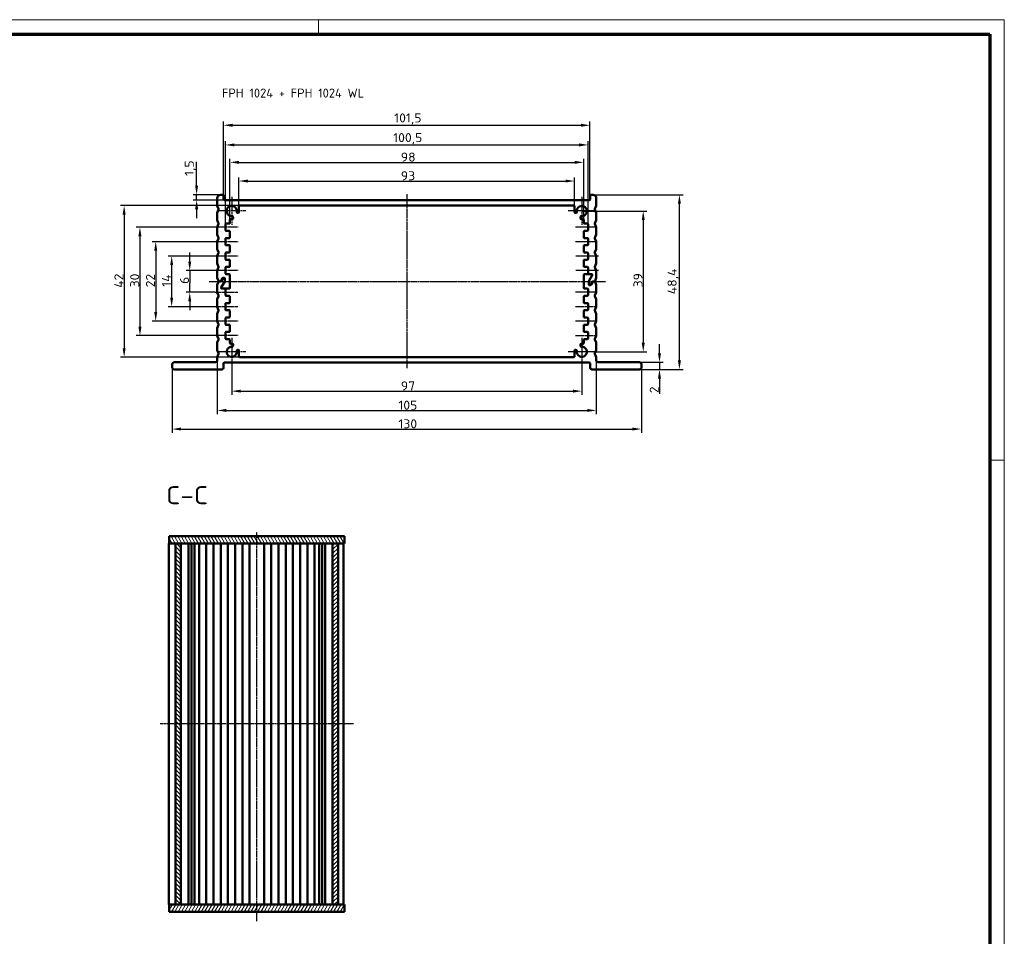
# Model space of a CAD drawing. Header units: millimetres. Extents: x 1 to 593, y 1 to 419.
# Tile 6 of 6: x 320 to 593, y 165 to 419. Entities that reach past the tile are written whole.
import ezdxf

# ---------------------------------------------------------------- set-up
doc = ezdxf.new("R2010")
doc.units = ezdxf.units.MM
doc.linetypes.add('CHAIN', pattern=[0.3543, 0.2362, -0.0295, 0.0591, -0.0295])
doc.linetypes.add('DASH_DOT', pattern=[0.37, 0.24, -0.06, 0.01, -0.06])
doc.layers.get('0').update_dxf_attribs({"lineweight": 25})
for name, color, linetype, lineweight in [('Bemaßung (ISO)', 1, 'Continuous', 25), ('Mittellinie (ISO)', 1, 'DASH_DOT', 25), ('Mittelpunktmarkierung (ISO)', 1, 'DASH_DOT', 25), ('Rahmen (ISO)', 7, 'Continuous', 70), ('Schraffur (ISO)', 1, 'Continuous', 18), ('Sichtbar (ISO)', 7, 'Continuous', 50), ('Symbol (ISO)', 1, 'Continuous', 25)]:
    doc.layers.add(name, color=color, linetype=linetype, lineweight=lineweight)
doc.styles.add('2_5', font='isocpeur.ttf', dxfattribs={"width": 1.1})
doc.styles.add('5', font='isocpeur.ttf', dxfattribs={"width": 1.1})
doc.styles.add('Notiztext (DIN)', font='isocpeur.ttf', dxfattribs={"width": 1.1})
doc.dimstyles.new('Standard (DIN)', dxfattribs={"dimtxt": 2.5, "dimasz": 2.5, "dimexe": 1, "dimexo": 0, "dimgap": 0.2, "dimtad": 1, "dimdec": 6, "dimrnd": 1e-08, "dimtxsty": '2_5', "dimcen": 0.09, "dimdle": 7, "dimclrd": 256, "dimclre": 256, "dimclrt": 5, "dimadec": 6, "dimazin": 2, "dimtfac": 0.72, "dimtmove": 0, "dimatfit": 3, "dimfxl": 1, "dimtolj": 1, "dimlwd": -1, "dimlwe": -1, "dimarcsym": 0})

# ---------------------------------------------------------------- blocks, each defined once
blk = doc.blocks.new('*D11')
at = {"layer": 'Bemaßung (ISO)'}
for p, q in [((367.35, 352.01), (367.35, 354.51)), ((374.93, 349.51), (366.35, 349.51)), ((367.35, 349.51), (367.35, 347.01)), ((367.35, 347.01), (367.35, 346.01)), ((367.35, 343.51), (367.35, 346.01)), ((374.35, 343.51), (366.35, 343.51)), ((367.35, 341.01), (367.35, 338.51))]:
    blk.add_line(p, q, dxfattribs=at)
for points in [[(366.94, 352.01), (367.77, 352.01), (367.35, 349.51)], [(366.94, 341.01), (367.77, 341.01), (367.35, 343.51)]]:
    blk.add_solid(points, dxfattribs=at)
at = {"layer": 'Defpoints', "color": 0}
for p in [(374.93, 349.51), (367.35, 343.51), (374.35, 343.51)]:
    blk.add_point(p, dxfattribs=at)
at = {"layer": 'Bemaßung (ISO)', "color": 5, "insert": (367.15, 345.83), "char_height": 2.5, "attachment_point": 7, "rotation": 90, "style": '2_5'}
blk.add_mtext('\\A1;6', dxfattribs=at)
blk = doc.blocks.new('*D12')
at = {"layer": 'Bemaßung (ISO)'}
for p, q in [((374.93, 353.51), (361.35, 353.51)), ((362.35, 351.01), (362.35, 342.01)), ((374.35, 339.51), (361.35, 339.51))]:
    blk.add_line(p, q, dxfattribs=at)
for points in [[(361.94, 351.01), (362.77, 351.01), (362.35, 353.51)], [(361.94, 342.01), (362.77, 342.01), (362.35, 339.51)]]:
    blk.add_solid(points, dxfattribs=at)
at = {"layer": 'Defpoints', "color": 0}
for p in [(374.93, 353.51), (362.35, 339.51), (374.35, 339.51)]:
    blk.add_point(p, dxfattribs=at)
at = {"layer": 'Bemaßung (ISO)', "color": 5, "insert": (362.15, 345), "char_height": 2.5, "attachment_point": 7, "rotation": 90, "style": '2_5'}
blk.add_mtext('\\A1;14', dxfattribs=at)
blk = doc.blocks.new('*D13')
at = {"layer": 'Bemaßung (ISO)'}
for p, q in [((374.93, 357.51), (356.93, 357.51)), ((357.93, 355.01), (357.93, 338.01)), ((374.93, 335.51), (356.93, 335.51))]:
    blk.add_line(p, q, dxfattribs=at)
for points in [[(357.52, 355.01), (358.35, 355.01), (357.93, 357.51)], [(357.52, 338.01), (358.35, 338.01), (357.93, 335.51)]]:
    blk.add_solid(points, dxfattribs=at)
at = {"layer": 'Defpoints', "color": 0}
for p in [(374.93, 357.51), (357.93, 335.51), (374.93, 335.51)]:
    blk.add_point(p, dxfattribs=at)
at = {"layer": 'Bemaßung (ISO)', "color": 5, "insert": (357.73, 344.86), "char_height": 2.5, "attachment_point": 7, "rotation": 90, "style": '2_5'}
blk.add_mtext('\\A1;22', dxfattribs=at)
blk = doc.blocks.new('*D14')
at = {"layer": 'Bemaßung (ISO)'}
for p, q in [((374.93, 361.51), (352.56, 361.51)), ((353.56, 359.01), (353.56, 334.01)), ((374.93, 331.51), (352.56, 331.51))]:
    blk.add_line(p, q, dxfattribs=at)
for points in [[(353.14, 359.01), (353.98, 359.01), (353.56, 361.51)], [(353.14, 334.01), (353.98, 334.01), (353.56, 331.51)]]:
    blk.add_solid(points, dxfattribs=at)
at = {"layer": 'Defpoints', "color": 0}
for p in [(374.93, 361.51), (353.56, 331.51), (374.93, 331.51)]:
    blk.add_point(p, dxfattribs=at)
at = {"layer": 'Bemaßung (ISO)', "color": 5, "insert": (353.36, 344.86), "char_height": 2.5, "attachment_point": 7, "rotation": 90, "style": '2_5'}
blk.add_mtext('\\A1;30', dxfattribs=at)
blk = doc.blocks.new('*D15')
at = {"layer": 'Bemaßung (ISO)'}
for p, q in [((381.18, 367.51), (348.18, 367.51)), ((349.18, 365.01), (349.18, 328.01)), ((381.18, 325.51), (348.18, 325.51))]:
    blk.add_line(p, q, dxfattribs=at)
for points in [[(348.77, 365.01), (349.6, 365.01), (349.18, 367.51)], [(348.77, 328.01), (349.6, 328.01), (349.18, 325.51)]]:
    blk.add_solid(points, dxfattribs=at)
at = {"layer": 'Defpoints', "color": 0}
for p in [(381.18, 367.51), (349.18, 325.51), (381.18, 325.51)]:
    blk.add_point(p, dxfattribs=at)
at = {"layer": 'Bemaßung (ISO)', "color": 5, "insert": (348.98, 344.73), "char_height": 2.5, "attachment_point": 7, "rotation": 90, "style": '2_5'}
blk.add_mtext('\\A1;42', dxfattribs=at)
blk = doc.blocks.new('*D16')
at = {"layer": 'Bemaßung (ISO)'}
for p, q in [((378.98, 323.11), (378.98, 315.11)), ((475.98, 323.11), (475.98, 315.11)), ((381.48, 316.11), (473.48, 316.11))]:
    blk.add_line(p, q, dxfattribs=at)
for points in [[(381.48, 316.53), (381.48, 315.7), (378.98, 316.11)], [(473.48, 316.53), (473.48, 315.7), (475.98, 316.11)]]:
    blk.add_solid(points, dxfattribs=at)
at = {"layer": 'Defpoints', "color": 0}
for p in [(378.98, 323.11), (475.98, 323.11), (475.98, 316.11)]:
    blk.add_point(p, dxfattribs=at)
at = {"layer": 'Bemaßung (ISO)', "color": 5, "insert": (425.83, 316.31), "char_height": 2.5, "attachment_point": 7, "style": '2_5'}
blk.add_mtext('\\A1;97', dxfattribs=at)
blk = doc.blocks.new('*D17')
at = {"layer": 'Bemaßung (ISO)'}
for p, q in [((374.98, 324.61), (374.98, 309.77)), ((479.98, 324.61), (479.98, 309.77)), ((377.48, 310.77), (477.48, 310.77))]:
    blk.add_line(p, q, dxfattribs=at)
for points in [[(377.48, 311.19), (377.48, 310.36), (374.98, 310.77)], [(477.48, 311.19), (477.48, 310.36), (479.98, 310.77)]]:
    blk.add_solid(points, dxfattribs=at)
at = {"layer": 'Defpoints', "color": 0}
for p in [(374.98, 324.61), (479.98, 324.61), (479.98, 310.77)]:
    blk.add_point(p, dxfattribs=at)
at = {"layer": 'Bemaßung (ISO)', "color": 5, "insert": (425.15, 310.97), "char_height": 2.5, "attachment_point": 7, "style": '2_5'}
blk.add_mtext('\\A1;105', dxfattribs=at)
blk = doc.blocks.new('*D18')
at = {"layer": 'Bemaßung (ISO)'}
for p, q in [((475.98, 366.01), (493.98, 366.01)), ((492.98, 363.51), (492.98, 329.51)), ((479.88, 327.01), (493.98, 327.01))]:
    blk.add_line(p, q, dxfattribs=at)
for points in [[(492.57, 363.51), (493.4, 363.51), (492.98, 366.01)], [(492.57, 329.51), (493.4, 329.51), (492.98, 327.01)]]:
    blk.add_solid(points, dxfattribs=at)
at = {"layer": 'Defpoints', "color": 0}
for p in [(475.98, 366.01), (479.88, 327.01), (492.98, 327.01)]:
    blk.add_point(p, dxfattribs=at)
at = {"layer": 'Bemaßung (ISO)', "color": 5, "insert": (492.78, 344.86), "char_height": 2.5, "attachment_point": 7, "rotation": 90, "style": '2_5'}
blk.add_mtext('\\A1;39', dxfattribs=at)
blk = doc.blocks.new('*D19')
at = {"layer": 'Bemaßung (ISO)'}
for p, q in [((497.48, 326.61), (497.48, 329.11)), ((480.48, 324.11), (498.48, 324.11)), ((491.98, 322.11), (498.48, 322.11)), ((497.48, 324.11), (497.48, 322.11)), ((497.48, 319.61), (497.48, 315.34))]:
    blk.add_line(p, q, dxfattribs=at)
for points in [[(497.07, 326.61), (497.9, 326.61), (497.48, 324.11)], [(497.07, 319.61), (497.9, 319.61), (497.48, 322.11)]]:
    blk.add_solid(points, dxfattribs=at)
at = {"layer": 'Defpoints', "color": 0}
for p in [(480.48, 324.11), (491.98, 322.11), (497.48, 324.11)]:
    blk.add_point(p, dxfattribs=at)
at = {"layer": 'Bemaßung (ISO)', "color": 5, "insert": (497.28, 315.54), "char_height": 2.5, "attachment_point": 7, "rotation": 90, "style": '2_5'}
blk.add_mtext('\\A1;2', dxfattribs=at)
blk = doc.blocks.new('*D20')
at = {"layer": 'Bemaßung (ISO)'}
for p, q in [((478.98, 370.51), (504, 370.51)), ((503, 324.61), (503, 368.01)), ((491.98, 322.11), (504, 322.11))]:
    blk.add_line(p, q, dxfattribs=at)
for points in [[(502.58, 368.01), (503.42, 368.01), (503, 370.51)], [(502.58, 324.61), (503.42, 324.61), (503, 322.11)]]:
    blk.add_solid(points, dxfattribs=at)
at = {"layer": 'Defpoints', "color": 0}
for p in [(478.98, 370.51), (503, 370.51), (491.98, 322.11)]:
    blk.add_point(p, dxfattribs=at)
at = {"layer": 'Bemaßung (ISO)', "color": 5, "insert": (502.8, 342.94), "char_height": 2.5, "attachment_point": 7, "rotation": 90, "style": '2_5'}
blk.add_mtext('\\A1;48,4', dxfattribs=at)
blk = doc.blocks.new('*D21')
at = {"layer": 'Bemaßung (ISO)'}
for p, q in [((380.98, 367.31), (380.98, 375.31)), ((383.48, 374.31), (471.48, 374.31)), ((473.98, 367.31), (473.98, 375.31))]:
    blk.add_line(p, q, dxfattribs=at)
for points in [[(383.48, 374.73), (383.48, 373.9), (380.98, 374.31)], [(471.48, 374.73), (471.48, 373.9), (473.98, 374.31)]]:
    blk.add_solid(points, dxfattribs=at)
at = {"layer": 'Defpoints', "color": 0}
for p in [(473.98, 374.31), (380.98, 367.31), (473.98, 367.31)]:
    blk.add_point(p, dxfattribs=at)
at = {"layer": 'Bemaßung (ISO)', "color": 5, "insert": (425.83, 374.51), "char_height": 2.5, "attachment_point": 7, "style": '2_5'}
blk.add_mtext('\\A1;93', dxfattribs=at)
blk = doc.blocks.new('*D22')
at = {"layer": 'Bemaßung (ISO)'}
for p, q in [((378.48, 363.61), (378.48, 380.49)), ((380.98, 379.49), (473.98, 379.49)), ((476.48, 363.61), (476.48, 380.49))]:
    blk.add_line(p, q, dxfattribs=at)
for points in [[(380.98, 379.91), (380.98, 379.08), (378.48, 379.49)], [(473.98, 379.91), (473.98, 379.08), (476.48, 379.49)]]:
    blk.add_solid(points, dxfattribs=at)
at = {"layer": 'Defpoints', "color": 0}
for p in [(476.48, 379.49), (378.48, 363.61), (476.48, 363.61)]:
    blk.add_point(p, dxfattribs=at)
at = {"layer": 'Bemaßung (ISO)', "color": 5, "insert": (425.83, 379.69), "char_height": 2.5, "attachment_point": 7, "style": '2_5'}
blk.add_mtext('\\A1;98', dxfattribs=at)
blk = doc.blocks.new('*D23')
at = {"layer": 'Bemaßung (ISO)'}
for p, q in [((377.23, 362.31), (377.23, 385.31)), ((477.73, 362.31), (477.73, 385.31)), ((379.73, 384.31), (475.23, 384.31))]:
    blk.add_line(p, q, dxfattribs=at)
for points in [[(379.73, 384.73), (379.73, 383.9), (377.23, 384.31)], [(475.23, 384.73), (475.23, 383.9), (477.73, 384.31)]]:
    blk.add_solid(points, dxfattribs=at)
at = {"layer": 'Defpoints', "color": 0}
for p in [(477.73, 384.31), (377.23, 362.31), (477.73, 362.31)]:
    blk.add_point(p, dxfattribs=at)
at = {"layer": 'Bemaßung (ISO)', "color": 5, "insert": (423.7, 384.51), "char_height": 2.5, "attachment_point": 7, "style": '2_5'}
blk.add_mtext('\\A1;100,5', dxfattribs=at)
blk = doc.blocks.new('*D25')
at = {"layer": 'Bemaßung (ISO)'}
for p, q in [((376.73, 370.31), (376.73, 390.76)), ((478.23, 370.31), (478.23, 390.76)), ((379.23, 389.76), (475.73, 389.76))]:
    blk.add_line(p, q, dxfattribs=at)
for points in [[(379.23, 390.18), (379.23, 389.34), (376.73, 389.76)], [(475.73, 390.18), (475.73, 389.34), (478.23, 389.76)]]:
    blk.add_solid(points, dxfattribs=at)
at = {"layer": 'Defpoints', "color": 0}
for p in [(478.23, 389.76), (376.73, 370.31), (478.23, 370.31)]:
    blk.add_point(p, dxfattribs=at)
at = {"layer": 'Bemaßung (ISO)', "color": 5, "insert": (423.98, 389.96), "char_height": 2.5, "attachment_point": 7, "style": '2_5'}
blk.add_mtext('\\A1;101,5', dxfattribs=at)
blk = doc.blocks.new('*D26')
at = {"layer": 'Bemaßung (ISO)'}
for p, q in [((369.26, 373.01), (369.26, 379.63)), ((375.98, 370.51), (368.26, 370.51)), ((376.93, 369.01), (368.26, 369.01)), ((369.26, 369.01), (369.26, 370.51)), ((369.26, 366.51), (369.26, 364.01))]:
    blk.add_line(p, q, dxfattribs=at)
for points in [[(368.84, 373.01), (369.68, 373.01), (369.26, 370.51)], [(368.84, 366.51), (369.68, 366.51), (369.26, 369.01)]]:
    blk.add_solid(points, dxfattribs=at)
at = {"layer": 'Defpoints', "color": 0}
for p in [(369.26, 370.51), (375.98, 370.51), (376.93, 369.01)]:
    blk.add_point(p, dxfattribs=at)
at = {"layer": 'Bemaßung (ISO)', "color": 5, "insert": (369.06, 375.71), "char_height": 2.5, "attachment_point": 7, "rotation": 90, "style": '2_5'}
blk.add_mtext('\\A1;1,5', dxfattribs=at)
blk = doc.blocks.new('Ränder Bopla-A2-Rahmen')
at = {"layer": 'Rahmen (ISO)', "color": 1, "lineweight": 18}
for p, q in [((593, 419), (1, 419)), ((403, 419), (403, 415)), ((593, 1), (593, 419)), ((589, 297), (593, 297))]:
    blk.add_line(p, q, dxfattribs=at)
at = {"layer": 'Rahmen (ISO)', "color": 91, "lineweight": 70}
for p, q in [((20, 415), (589, 415)), ((589, 415), (589, 5))]:
    blk.add_line(p, q, dxfattribs=at)
blk = doc.blocks.new('*D31')
at = {"layer": 'Bemaßung (ISO)'}
for p, q in [((362.48, 322.61), (362.48, 304.61)), ((492.48, 322.61), (492.48, 304.61)), ((364.98, 305.61), (489.98, 305.61))]:
    blk.add_line(p, q, dxfattribs=at)
for points in [[(364.98, 306.03), (364.98, 305.2), (362.48, 305.61)], [(489.98, 306.03), (489.98, 305.2), (492.48, 305.61)]]:
    blk.add_solid(points, dxfattribs=at)
at = {"layer": 'Defpoints', "color": 0}
for p in [(362.48, 322.61), (492.48, 322.61), (492.48, 305.61)]:
    blk.add_point(p, dxfattribs=at)
at = {"layer": 'Bemaßung (ISO)', "color": 5, "insert": (425.15, 305.81), "char_height": 2.5, "attachment_point": 7, "style": '2_5'}
blk.add_mtext('\\A1;130', dxfattribs=at)

msp = doc.modelspace()

# ---------------------------------------------------------------- hatches: boundary and pattern name
at = {"layer": 'Schraffur (ISO)'}
h = msp.add_hatch(dxfattribs=at)
h.set_pattern_fill('ANSI31', color=256, scale=6.35, angle=75.000175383, style=0)
h.set_pattern_definition([(120.00018, (0, 0), (-0.6874064, -0.3968771), [])])
h.paths.add_polyline_path([(361.681404, 273.9221532), (363.431404, 273.9221532), (364.931404, 273.9221532), (406.931404, 273.9221532), (408.431404, 273.9221532), (410.181404, 273.9221532), (410.181404, 275.9221532), (361.681404, 275.9221532)])
h = msp.add_hatch(dxfattribs=at)
h.set_pattern_fill('ANSI31', color=256, scale=6.35, angle=90.000210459, style=0)
h.set_pattern_definition([(135.00021, (0, 0), (-0.561264, -0.5612681), [])])
h.paths.add_polyline_path([(363.431404, 173.9221532), (364.931404, 173.9221532), (364.931404, 273.9221532), (363.431404, 273.9221532)])
h = msp.add_hatch(dxfattribs=at)
h.set_pattern_fill('ANSI31', color=256, scale=6.35, style=0)
h.set_pattern_definition([(45, (0, 0), (-0.561266, 0.561266), [])])
h.paths.add_polyline_path([(408.431404, 273.9221532), (406.931404, 273.9221532), (406.931404, 173.9221532), (408.431404, 173.9221532)])
h = msp.add_hatch(dxfattribs=at)
h.set_pattern_fill('ANSI31', color=256, scale=6.35, angle=14.999977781, style=0)
h.set_pattern_definition([(59.99998, (0, 0), (-0.6874075, 0.3968753), [])])
h.paths.add_polyline_path([(410.181404, 173.9221532), (408.431404, 173.9221532), (406.931404, 173.9221532), (364.931404, 173.9221532), (363.431404, 173.9221532), (361.681404, 173.9221532), (361.681404, 171.9221532), (410.181404, 171.9221532)])

# ---------------------------------------------------------------- linework, layer by layer
at = {"layer": 'Mittellinie (ISO)', "linetype": 'CHAIN'}
for p, q in [((427.483956, 370.6533309), (427.483956, 322.4339302)), ((380.783956, 361.5131), (374.933956, 361.5131)), ((480.033956, 361.5131), (474.183956, 361.5131)), ((380.783956, 357.5131), (374.933956, 357.5131)), ((480.033956, 357.5131), (474.183956, 357.5131)), ((380.783956, 353.5131), (374.933956, 353.5131)), ((480.6131012, 353.5131), (474.183956, 353.5131)), ((380.783956, 349.5131), (374.933956, 349.5131)), ((480.6131012, 349.5131), (474.183956, 349.5131)), ((372.6996138, 346.5131), (482.5933715, 346.5131)), ((374.3548108, 343.5131), (380.783956, 343.5131)), ((480.033956, 343.5131), (474.183956, 343.5131)), ((374.3548108, 339.5131), (380.783956, 339.5131)), ((474.183956, 339.5131), (480.033956, 339.5131)), ((380.783956, 335.5131), (374.933956, 335.5131)), ((480.033956, 335.5131), (474.183956, 335.5131)), ((380.783956, 331.5131), (374.933956, 331.5131)), ((474.183956, 331.5131), (480.033956, 331.5131)), ((385.931404, 169.2919389), (385.931404, 277.0782881)), ((412.681404, 223.9221532), (359.181404, 223.9221532))]:
    msp.add_line(p, q, dxfattribs=at)
at = {"layer": 'Mittelpunktmarkierung (ISO)', "linetype": 'CHAIN'}
for p, q in [((378.983956, 369.9131), (378.983956, 362.1131)), ((475.983956, 369.9131), (475.983956, 362.1131)), ((382.883956, 366.0131), (375.083956, 366.0131)), ((479.883956, 366.0131), (472.083956, 366.0131)), ((378.983956, 330.9131), (378.983956, 323.1131)), ((475.983956, 330.9131), (475.983956, 323.1131)), ((382.883956, 327.0131), (375.083956, 327.0131)), ((479.883956, 327.0131), (472.083956, 327.0131))]:
    msp.add_line(p, q, dxfattribs=at)
at = {"layer": 'Sichtbar (ISO)'}
for p, q in [((374.983956, 367.5516165), (374.983956, 369.5131)), ((375.983956, 370.5131), (376.533956, 370.5131)), ((376.733956, 369.2131), (376.733956, 370.3131)), ((478.033956, 369.0131), (376.933956, 369.0131)), ((478.233956, 370.3131), (478.233956, 369.2131)), ((478.433956, 370.5131), (478.983956, 370.5131)), ((479.983956, 369.5131), (479.983956, 367.5516165)), ((374.9982606, 367.4773383), (375.3542447, 366.5873781)), ((375.3542447, 366.4388218), (374.9982606, 365.5488616)), ((380.4960374, 365.529768), (380.7230619, 365.4572004)), ((380.983956, 365.6477047), (380.983956, 367.3131)), ((473.783956, 367.5131), (381.183956, 367.5131)), ((473.983956, 365.6477047), (473.983956, 367.3131)), ((474.2448501, 365.4572004), (474.4718745, 365.529768)), ((479.6136672, 366.5873781), (479.9696513, 367.4773383)), ((479.9696513, 365.5488616), (479.6136672, 366.4388218)), ((374.983956, 363.5516165), (374.983956, 365.4745835)), ((374.9982606, 363.4773383), (375.3542447, 362.5873781)), ((378.483956, 363.6131), (378.483956, 362.7131)), ((378.683956, 363.8131), (379.2143862, 363.8131)), ((379.4098149, 364.0556163), (379.3214189, 364.4619331)), ((475.646493, 364.4619331), (475.558097, 364.0556163)), ((476.283956, 363.8131), (475.7535257, 363.8131)), ((476.483956, 362.7131), (476.483956, 363.6131)), ((479.6136672, 362.5873781), (479.9696513, 363.4773383)), ((479.983956, 365.4745835), (479.983956, 363.5516165)), ((374.983956, 359.5516165), (374.983956, 361.4745835)), ((375.3542447, 362.4388218), (374.9982606, 361.5488616)), ((377.233956, 360.7131), (377.233956, 362.3131)), ((377.433956, 362.5131), (378.283956, 362.5131)), ((378.283956, 360.5131), (377.433956, 360.5131)), ((378.483956, 360.3131), (378.483956, 358.7131)), ((476.483956, 358.7131), (476.483956, 360.3131)), ((476.683956, 362.5131), (477.533956, 362.5131)), ((477.533956, 360.5131), (476.683956, 360.5131)), ((477.733956, 362.3131), (477.733956, 360.7131)), ((479.9696513, 361.5488616), (479.6136672, 362.4388218)), ((479.983956, 361.4745835), (479.983956, 359.5516165)), ((374.983956, 355.5516165), (374.983956, 357.4745835)), ((374.9982606, 359.4773383), (375.3542447, 358.5873781)), ((375.3542447, 358.4388218), (374.9982606, 357.5488616)), ((377.233956, 356.7131), (377.233956, 358.3131)), ((377.433956, 358.5131), (378.283956, 358.5131)), ((476.683956, 358.5131), (477.533956, 358.5131)), ((477.733956, 358.3131), (477.733956, 356.7131)), ((479.6136672, 358.5873781), (479.9696513, 359.4773383)), ((479.9696513, 357.5488616), (479.6136672, 358.4388218)), ((479.983956, 357.4745835), (479.983956, 355.5516165)), ((374.9982606, 355.4773383), (375.3542447, 354.5873781)), ((378.283956, 356.5131), (377.433956, 356.5131)), ((378.483956, 356.3131), (378.483956, 354.7131)), ((476.483956, 354.7131), (476.483956, 356.3131)), ((477.533956, 356.5131), (476.683956, 356.5131)), ((479.6136672, 354.5873781), (479.9696513, 355.4773383)), ((374.983956, 351.5516165), (374.983956, 353.4745835)), ((375.3542447, 354.4388218), (374.9982606, 353.5488616)), ((377.233956, 352.7131), (377.233956, 354.3131)), ((377.433956, 354.5131), (378.283956, 354.5131)), ((378.283956, 352.5131), (377.433956, 352.5131)), ((378.483956, 352.3131), (378.483956, 350.7131)), ((476.483956, 350.7131), (476.483956, 352.3131)), ((476.683956, 354.5131), (477.533956, 354.5131)), ((477.533956, 352.5131), (476.683956, 352.5131)), ((477.733956, 354.3131), (477.733956, 352.7131)), ((479.9696513, 353.5488616), (479.6136672, 354.4388218)), ((479.983956, 353.4745835), (479.983956, 351.5516165)), ((374.983956, 347.5516165), (374.983956, 349.4745835)), ((374.9982606, 351.4773383), (375.3542447, 350.5873781)), ((375.3542447, 350.4388218), (374.9982606, 349.5488616)), ((377.233956, 348.7131), (377.233956, 350.3131)), ((377.433956, 350.5131), (378.283956, 350.5131)), ((476.683956, 350.5131), (477.533956, 350.5131)), ((477.733956, 350.3131), (477.733956, 348.7131)), ((479.6136672, 350.5873781), (479.9696513, 351.4773383)), ((479.9696513, 349.5488616), (479.6136672, 350.4388218)), ((479.983956, 349.4745835), (479.983956, 347.5516165)), ((374.9982606, 347.4773383), (375.3336672, 346.6388218)), ((375.5193626, 346.5131), (375.8137854, 346.5131)), ((375.9292554, 346.5131), (375.5193626, 346.5131)), ((375.9869905, 346.6131), (376.4488707, 347.4131)), ((376.5066057, 347.3131), (376.1024605, 346.6131)), ((377.057161, 346.4666898), (376.1024605, 344.8131)), ((376.1024605, 344.8131), (377.057161, 346.4666898)), ((376.6220758, 347.5131), (376.883956, 347.5131)), ((376.883956, 347.4131), (376.6798108, 347.4131)), ((377.083956, 347.3131), (377.083956, 346.5666898)), ((377.083956, 346.5666898), (377.083956, 347.2131)), ((378.283956, 348.5131), (377.433956, 348.5131)), ((378.483956, 348.3131), (378.483956, 344.7131)), ((476.483956, 344.7131), (476.483956, 348.3131)), ((476.683956, 348.5131), (478.6922463, 348.5131)), ((477.883956, 346.4595101), (477.883956, 345.8131)), ((477.883956, 345.7131), (477.883956, 346.4595101)), ((478.8654514, 348.2131), (477.9107509, 346.5595101)), ((477.9107509, 346.5595101), (478.8654514, 348.2131)), ((477.933956, 348.5131), (478.6922463, 348.5131)), ((478.4613062, 345.7131), (478.8654514, 346.4131)), ((478.9809215, 346.4131), (478.5190413, 345.6131)), ((479.0386565, 346.5131), (479.4485494, 346.5131)), ((479.4485494, 346.5131), (479.1541266, 346.5131)), ((479.6342447, 346.6388218), (479.9696513, 347.4773383)), ((374.983956, 343.5516165), (374.983956, 345.4745835)), ((375.3336672, 346.3873781), (374.9982606, 345.5488616)), ((378.283956, 344.5131), (376.2756656, 344.5131)), ((377.033956, 344.5131), (376.2756656, 344.5131)), ((377.233956, 342.7131), (377.233956, 344.3131)), ((476.683956, 344.5131), (477.533956, 344.5131)), ((477.733956, 344.3131), (477.733956, 342.7131)), ((478.083956, 345.6131), (478.2881012, 345.6131)), ((478.3458362, 345.5131), (478.083956, 345.5131)), ((479.9696513, 345.5488616), (479.6342447, 346.3873781)), ((479.983956, 345.4745835), (479.983956, 343.5516165)), ((374.983956, 339.5516165), (374.983956, 341.4745835)), ((374.9982606, 343.4773383), (375.3542447, 342.5873781)), ((375.3542447, 342.4388218), (374.9982606, 341.5488616)), ((378.283956, 342.5131), (377.433956, 342.5131)), ((378.483956, 342.3131), (378.483956, 340.7131)), ((476.483956, 340.7131), (476.483956, 342.3131)), ((477.533956, 342.5131), (476.683956, 342.5131)), ((479.6136672, 342.5873781), (479.9696513, 343.4773383)), ((479.9696513, 341.5488616), (479.6136672, 342.4388218)), ((479.983956, 341.4745835), (479.983956, 339.5516165)), ((374.9982606, 339.4773383), (375.3542447, 338.5873781)), ((375.3542447, 338.4388218), (374.9982606, 337.5488616)), ((377.233956, 338.7131), (377.233956, 340.3131)), ((377.433956, 340.5131), (378.283956, 340.5131)), ((378.283956, 338.5131), (377.433956, 338.5131)), ((378.483956, 338.3131), (378.483956, 336.7131)), ((476.483956, 336.7131), (476.483956, 338.3131)), ((476.683956, 340.5131), (477.533956, 340.5131)), ((477.533956, 338.5131), (476.683956, 338.5131)), ((477.733956, 340.3131), (477.733956, 338.7131)), ((479.6136672, 338.5873781), (479.9696513, 339.4773383)), ((479.9696513, 337.5488616), (479.6136672, 338.4388218)), ((374.983956, 335.5516165), (374.983956, 337.4745835)), ((377.233956, 334.7131), (377.233956, 336.3131)), ((377.433956, 336.5131), (378.283956, 336.5131)), ((476.683956, 336.5131), (477.533956, 336.5131)), ((477.733956, 336.3131), (477.733956, 334.7131)), ((479.983956, 337.4745835), (479.983956, 335.5516165)), ((374.983956, 331.5516165), (374.983956, 333.4745835)), ((374.9982606, 335.4773383), (375.3542447, 334.5873781)), ((375.3542447, 334.4388218), (374.9982606, 333.5488616)), ((378.283956, 334.5131), (377.433956, 334.5131)), ((378.483956, 334.3131), (378.483956, 332.7131)), ((476.483956, 332.7131), (476.483956, 334.3131)), ((477.533956, 334.5131), (476.683956, 334.5131)), ((479.6136672, 334.5873781), (479.9696513, 335.4773383)), ((479.9696513, 333.5488616), (479.6136672, 334.4388218)), ((479.983956, 333.4745835), (479.983956, 331.5516165)), ((374.9982606, 331.4773383), (375.3542447, 330.5873781)), ((375.3542447, 330.4388218), (374.9982606, 329.5488616)), ((377.233956, 330.7131), (377.233956, 332.3131)), ((377.433956, 332.5131), (378.283956, 332.5131)), ((378.283956, 330.5131), (377.433956, 330.5131)), ((378.483956, 330.3131), (378.483956, 329.4131)), ((476.483956, 329.4131), (476.483956, 330.3131)), ((476.683956, 332.5131), (477.533956, 332.5131)), ((477.533956, 330.5131), (476.683956, 330.5131)), ((477.733956, 332.3131), (477.733956, 330.7131)), ((479.6136672, 330.5873781), (479.9696513, 331.4773383)), ((479.9696513, 329.5488616), (479.6136672, 330.4388218)), ((374.983956, 327.5516165), (374.983956, 329.4745835)), ((374.9982606, 327.4773383), (375.3542447, 326.5873781)), ((378.683956, 329.2131), (379.2143862, 329.2131)), ((379.3214189, 328.5642669), (379.4098149, 328.9705836)), ((380.7230619, 327.5689996), (380.4960374, 327.4964319)), ((380.983956, 327.3784952), (380.983956, 325.7131)), ((473.983956, 327.3784952), (473.983956, 325.7131)), ((474.4718745, 327.4964319), (474.2448501, 327.5689996)), ((475.558097, 328.9705836), (475.646493, 328.5642669)), ((476.283956, 329.2131), (475.7535257, 329.2131)), ((479.6136672, 326.5873781), (479.9696513, 327.4773383)), ((479.983956, 329.4745835), (479.983956, 327.5516165)), ((374.983956, 324.6131), (374.983956, 325.4745835)), ((375.3542447, 326.4388218), (374.9982606, 325.5488616)), ((381.183956, 325.5131), (473.783956, 325.5131)), ((479.9696513, 325.5488616), (479.6136672, 326.4388218)), ((479.983956, 325.4745835), (479.983956, 324.6131)), ((362.483956, 322.6131), (362.483956, 323.6131)), ((362.983956, 324.1131), (374.483956, 324.1131)), ((376.233956, 322.1131), (362.983956, 322.1131)), ((376.733956, 322.6131), (376.733956, 323.8131)), ((376.933956, 324.0131), (478.033956, 324.0131)), ((478.233956, 323.8131), (478.233956, 322.6131)), ((478.733956, 322.1131), (491.983956, 322.1131)), ((491.983956, 324.1131), (480.483956, 324.1131)), ((492.483956, 322.6131), (492.483956, 323.6131)), ((410.181404, 275.9221532), (361.681404, 275.9221532)), ((361.681404, 275.9221532), (361.681404, 273.9221532)), ((410.181404, 273.9221532), (410.181404, 275.9221532)), ((361.531404, 273.9221532), (361.531404, 173.9221532)), ((361.531404, 273.9221532), (361.681404, 273.9221532)), ((361.681404, 273.9221532), (410.181404, 273.9221532)), ((364.931404, 273.9221532), (363.431404, 273.9221532)), ((363.431404, 273.9221532), (363.431404, 173.9221532)), ((364.931404, 173.9221532), (364.931404, 273.9221532)), ((366.9967992, 173.9221532), (366.9967992, 273.9221532)), ((367.8250873, 273.9221532), (367.8250873, 173.9221532)), ((368.631404, 173.9221532), (368.631404, 273.9221532)), ((369.931404, 173.9221532), (369.931404, 273.9221532)), ((371.931404, 273.9221532), (371.931404, 173.9221532)), ((373.931404, 173.9221532), (373.931404, 273.9221532)), ((375.931404, 273.9221532), (375.931404, 173.9221532)), ((377.931404, 173.9221532), (377.931404, 273.9221532)), ((379.931404, 273.9221532), (379.931404, 173.9221532)), ((381.931404, 173.9221532), (381.931404, 273.9221532)), ((383.931404, 273.9221532), (383.931404, 173.9221532)), ((387.931404, 173.9221532), (387.931404, 273.9221532)), ((389.931404, 273.9221532), (389.931404, 173.9221532)), ((391.931404, 173.9221532), (391.931404, 273.9221532)), ((393.931404, 273.9221532), (393.931404, 173.9221532)), ((395.931404, 173.9221532), (395.931404, 273.9221532)), ((397.931404, 273.9221532), (397.931404, 173.9221532)), ((399.931404, 173.9221532), (399.931404, 273.9221532)), ((401.931404, 273.9221532), (401.931404, 173.9221532)), ((403.231404, 273.9221532), (403.231404, 173.9221532)), ((404.0377208, 273.9221532), (404.0377208, 173.9221532)), ((404.8660088, 273.9221532), (404.8660088, 173.9221532)), ((408.431404, 273.9221532), (406.931404, 273.9221532)), ((406.931404, 273.9221532), (406.931404, 173.9221532)), ((408.431404, 173.9221532), (408.431404, 273.9221532)), ((409.931404, 173.9221532), (409.931404, 273.9221532)), ((361.681404, 173.9221532), (361.531404, 173.9221532)), ((410.181404, 173.9221532), (361.681404, 173.9221532)), ((361.681404, 173.9221532), (361.681404, 171.9221532)), ((361.681404, 171.9221532), (410.181404, 171.9221532)), ((363.431404, 173.9221532), (364.931404, 173.9221532)), ((406.931404, 173.9221532), (408.431404, 173.9221532)), ((410.181404, 171.9221532), (410.181404, 173.9221532))]:
    msp.add_line(p, q, dxfattribs=at)
for centre, radius, start, end in [((375.983956, 369.5131), 1, 90, 180), ((376.533956, 370.3131), 0.2, 0, 90), ((376.933956, 369.2131), 0.2, 180, 270), ((478.033956, 369.2131), 0.2, 270, 0), ((478.433956, 370.3131), 0.2, 90, 180), ((478.983956, 369.5131), 1, 0, 90), ((375.183956, 367.5516165), 0.2, 180, 201.801409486), ((375.183956, 365.4745835), 0.2, 158.198590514, 180), ((375.1685494, 366.5131), 0.2, 338.198590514, 21.801409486), ((378.983956, 366.0131), 1.4, 349.454444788, 275.092933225), ((380.5569315, 365.7202724), 0.2, 169.454444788, 252.273689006), ((380.783956, 365.6477047), 0.2, 252.273689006, 0), ((381.183956, 367.3131), 0.2, 90, 180), ((473.783956, 367.3131), 0.2, 0, 90), ((474.183956, 365.6477047), 0.2, 180, 287.726310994), ((474.4109804, 365.7202724), 0.2, 287.726310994, 10.545555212), ((475.983956, 366.0131), 1.4, 264.907066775, 190.545555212), ((479.7993626, 366.5131), 0.2, 158.198590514, 201.801409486), ((479.783956, 367.5516165), 0.2, 338.198590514, 0), ((479.783956, 365.4745835), 0.2, 0, 21.801409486), ((375.183956, 363.5516165), 0.2, 180, 201.801409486), ((378.683956, 363.6131), 0.2, 90, 180), ((379.1259903, 364.4194167), 0.2, 12.273689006, 95.092933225), ((379.2143862, 364.0131), 0.2, 270, 12.273689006), ((475.7535257, 364.0131), 0.2, 167.726310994, 270), ((475.8419217, 364.4194167), 0.2, 84.907066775, 167.726310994), ((476.283956, 363.6131), 0.2, 0, 90), ((479.783956, 363.5516165), 0.2, 338.198590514, 0), ((375.183956, 361.4745835), 0.2, 158.198590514, 180), ((375.1685494, 362.5131), 0.2, 338.198590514, 21.801409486), ((377.433956, 362.3131), 0.2, 90, 180), ((377.433956, 360.7131), 0.2, 180, 270), ((378.283956, 362.7131), 0.2, 270, 0), ((378.283956, 360.3131), 0.2, 0, 90), ((476.683956, 362.7131), 0.2, 180, 270), ((476.683956, 360.3131), 0.2, 90, 180), ((477.533956, 362.3131), 0.2, 0, 90), ((477.533956, 360.7131), 0.2, 270, 0), ((479.7993626, 362.5131), 0.2, 158.198590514, 201.801409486), ((479.783956, 361.4745835), 0.2, 0, 21.801409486), ((375.183956, 359.5516165), 0.2, 180, 201.801409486), ((375.183956, 357.4745835), 0.2, 158.198590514, 180), ((375.1685494, 358.5131), 0.2, 338.198590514, 21.801409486), ((377.433956, 358.3131), 0.2, 90, 180), ((378.283956, 358.7131), 0.2, 270, 0), ((476.683956, 358.7131), 0.2, 180, 270), ((477.533956, 358.3131), 0.2, 0, 90), ((479.7993626, 358.5131), 0.2, 158.198590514, 201.801409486), ((479.783956, 359.5516165), 0.2, 338.198590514, 0), ((479.783956, 357.4745835), 0.2, 0, 21.801409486), ((375.183956, 355.5516165), 0.2, 180, 201.801409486), ((375.1685494, 354.5131), 0.2, 338.198590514, 21.801409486), ((377.433956, 356.7131), 0.2, 180, 270), ((378.283956, 356.3131), 0.2, 0, 90), ((378.283956, 354.7131), 0.2, 270, 0), ((476.683956, 356.3131), 0.2, 90, 180), ((476.683956, 354.7131), 0.2, 180, 270), ((477.533956, 356.7131), 0.2, 270, 0), ((479.7993626, 354.5131), 0.2, 158.198590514, 201.801409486), ((479.783956, 355.5516165), 0.2, 338.198590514, 0), ((375.183956, 353.4745835), 0.2, 158.198590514, 180), ((377.433956, 354.3131), 0.2, 90, 180), ((377.433956, 352.7131), 0.2, 180, 270), ((378.283956, 352.3131), 0.2, 0, 90), ((476.683956, 352.3131), 0.2, 90, 180), ((477.533956, 354.3131), 0.2, 0, 90), ((477.533956, 352.7131), 0.2, 270, 0), ((479.783956, 353.4745835), 0.2, 0, 21.801409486), ((375.183956, 351.5516165), 0.2, 180, 201.801409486), ((375.183956, 349.4745835), 0.2, 158.198590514, 180), ((375.1685494, 350.5131), 0.2, 338.198590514, 21.801409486), ((377.433956, 350.3131), 0.2, 90, 180), ((378.283956, 350.7131), 0.2, 270, 0), ((476.683956, 350.7131), 0.2, 180, 270), ((477.533956, 350.3131), 0.2, 0, 90), ((479.7993626, 350.5131), 0.2, 158.198590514, 201.801409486), ((479.783956, 351.5516165), 0.2, 338.198590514, 0), ((479.783956, 349.4745835), 0.2, 0, 21.801409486), ((375.183956, 347.5516165), 0.2, 180, 201.801409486), ((375.5193626, 346.7131), 0.2, 201.801409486, 270), ((375.5193626, 346.3131), 0.2, 90, 158.198590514), ((375.8137854, 346.7131), 0.2, 270, 330), ((375.9292554, 346.7131), 0.2, 270, 330), ((376.6220758, 347.3131), 0.2, 90, 150), ((376.6798108, 347.2131), 0.2, 90, 150), ((376.883956, 347.3131), 0.2, 0, 90), ((376.883956, 347.2131), 0.2, 0, 90), ((376.883956, 346.5666898), 0.2, 330, 0), ((376.883956, 346.5666898), 0.2, 330, 0), ((377.433956, 348.7131), 0.2, 180, 270), ((378.283956, 348.3131), 0.2, 0, 90), ((476.683956, 348.3131), 0.2, 90, 180), ((477.933956, 348.7131), 0.2, 180, 270), ((478.083956, 346.4595101), 0.2, 150, 180), ((478.083956, 346.4595101), 0.2, 150, 180), ((478.6922463, 348.3131), 0.2, 330, 90), ((478.6922463, 348.3131), 0.2, 330, 90), ((479.0386565, 346.3131), 0.2, 90, 150), ((479.1541266, 346.3131), 0.2, 90, 150), ((479.4485494, 346.7131), 0.2, 270, 338.198590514), ((479.4485494, 346.3131), 0.2, 21.801409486, 90), ((479.783956, 347.5516165), 0.2, 338.198590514, 0), ((375.183956, 345.4745835), 0.2, 158.198590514, 180), ((376.2756656, 344.7131), 0.2, 150, 270), ((376.2756656, 344.7131), 0.2, 150, 270), ((377.033956, 344.3131), 0.2, 0, 90), ((378.283956, 344.7131), 0.2, 270, 0), ((476.683956, 344.7131), 0.2, 180, 270), ((477.533956, 344.3131), 0.2, 0, 90), ((478.083956, 345.8131), 0.2, 180, 270), ((478.083956, 345.7131), 0.2, 180, 270), ((478.2881012, 345.8131), 0.2, 270, 330), ((478.3458362, 345.7131), 0.2, 270, 330), ((479.783956, 345.4745835), 0.2, 0, 21.801409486), ((375.183956, 343.5516165), 0.2, 180, 201.801409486), ((375.183956, 341.4745835), 0.2, 158.198590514, 180), ((375.1685494, 342.5131), 0.2, 338.198590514, 21.801409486), ((377.433956, 342.7131), 0.2, 180, 270), ((378.283956, 342.3131), 0.2, 0, 90), ((476.683956, 342.3131), 0.2, 90, 180), ((477.533956, 342.7131), 0.2, 270, 0), ((479.7993626, 342.5131), 0.2, 158.198590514, 201.801409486), ((479.783956, 343.5516165), 0.2, 338.198590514, 0), ((479.783956, 341.4745835), 0.2, 0, 21.801409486), ((375.183956, 339.5516165), 0.2, 180, 201.801409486), ((375.1685494, 338.5131), 0.2, 338.198590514, 21.801409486), ((377.433956, 340.3131), 0.2, 90, 180), ((377.433956, 338.7131), 0.2, 180, 270), ((378.283956, 340.7131), 0.2, 270, 0), ((378.283956, 338.3131), 0.2, 0, 90), ((476.683956, 340.7131), 0.2, 180, 270), ((476.683956, 338.3131), 0.2, 90, 180), ((477.533956, 340.3131), 0.2, 0, 90), ((477.533956, 338.7131), 0.2, 270, 0), ((479.7993626, 338.5131), 0.2, 158.198590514, 201.801409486), ((479.783956, 339.5516165), 0.2, 338.198590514, 0), ((375.183956, 337.4745835), 0.2, 158.198590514, 180), ((375.183956, 335.5516165), 0.2, 180, 201.801409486), ((377.433956, 336.3131), 0.2, 90, 180), ((378.283956, 336.7131), 0.2, 270, 0), ((476.683956, 336.7131), 0.2, 180, 270), ((477.533956, 336.3131), 0.2, 0, 90), ((479.783956, 337.4745835), 0.2, 0, 21.801409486), ((479.783956, 335.5516165), 0.2, 338.198590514, 0), ((375.183956, 333.4745835), 0.2, 158.198590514, 180), ((375.1685494, 334.5131), 0.2, 338.198590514, 21.801409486), ((377.433956, 334.7131), 0.2, 180, 270), ((378.283956, 334.3131), 0.2, 0, 90), ((476.683956, 334.3131), 0.2, 90, 180), ((477.533956, 334.7131), 0.2, 270, 0), ((479.7993626, 334.5131), 0.2, 158.198590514, 201.801409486), ((479.783956, 333.4745835), 0.2, 0, 21.801409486), ((375.183956, 331.5516165), 0.2, 180, 201.801409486), ((375.1685494, 330.5131), 0.2, 338.198590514, 21.801409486), ((377.433956, 332.3131), 0.2, 90, 180), ((377.433956, 330.7131), 0.2, 180, 270), ((378.283956, 332.7131), 0.2, 270, 0), ((378.283956, 330.3131), 0.2, 0, 90), ((476.683956, 332.7131), 0.2, 180, 270), ((476.683956, 330.3131), 0.2, 90, 180), ((477.533956, 332.3131), 0.2, 0, 90), ((477.533956, 330.7131), 0.2, 270, 0), ((479.7993626, 330.5131), 0.2, 158.198590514, 201.801409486), ((479.783956, 331.5516165), 0.2, 338.198590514, 0), ((375.183956, 329.4745835), 0.2, 158.198590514, 180), ((375.183956, 327.5516165), 0.2, 180, 201.801409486), ((378.983956, 327.0131), 1.4, 84.907066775, 10.545555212), ((378.683956, 329.4131), 0.2, 180, 270), ((379.1259903, 328.6067832), 0.2, 264.907066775, 347.726310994), ((379.2143862, 329.0131), 0.2, 347.726310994, 90), ((380.5569315, 327.3059276), 0.2, 107.726310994, 190.545555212), ((380.783956, 327.3784952), 0.2, 0, 107.726310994), ((474.183956, 327.3784952), 0.2, 72.273689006, 180), ((474.4109804, 327.3059276), 0.2, 349.454444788, 72.273689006), ((475.983956, 327.0131), 1.4, 169.454444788, 95.092933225), ((475.7535257, 329.0131), 0.2, 90, 192.273689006), ((475.8419217, 328.6067832), 0.2, 192.273689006, 275.092933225), ((476.283956, 329.4131), 0.2, 270, 0), ((479.783956, 329.4745835), 0.2, 0, 21.801409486), ((479.783956, 327.5516165), 0.2, 338.198590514, 0), ((374.483956, 324.6131), 0.5, 270, 0), ((375.183956, 325.4745835), 0.2, 158.198590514, 180), ((375.1685494, 326.5131), 0.2, 338.198590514, 21.801409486), ((381.183956, 325.7131), 0.2, 180, 270), ((473.783956, 325.7131), 0.2, 270, 0), ((479.7993626, 326.5131), 0.2, 158.198590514, 201.801409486), ((479.783956, 325.4745835), 0.2, 0, 21.801409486), ((480.483956, 324.6131), 0.5, 180, 270), ((362.983956, 323.6131), 0.5, 90, 180), ((362.983956, 322.6131), 0.5, 180, 270), ((376.233956, 322.6131), 0.5, 270, 0), ((376.933956, 323.8131), 0.2, 90, 180), ((478.033956, 323.8131), 0.2, 0, 90), ((478.733956, 322.6131), 0.5, 180, 270), ((491.983956, 323.6131), 0.5, 0, 90), ((491.983956, 322.6131), 0.5, 270, 0)]:
    msp.add_arc(centre, radius, start, end, dxfattribs=at)

# ---------------------------------------------------------------- block references
msp.add_blockref('Ränder Bopla-A2-Rahmen', (0, 0))

# ---------------------------------------------------------------- texts
at = {"layer": 'Symbol (ISO)', "color": 5, "insert": (376.2780548, 399.9281013), "char_height": 2.5, "width": 43.507988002, "attachment_point": 1, "style": 'Notiztext (DIN)'}
msp.add_mtext('{\\fISOCPEUR|b0|i0;FPH 1024 + FPH 1024 WL}', dxfattribs=at)
at = {"layer": 'Symbol (ISO)', "color": 3, "insert": (360.8050003, 284.7901859), "char_height": 5, "attachment_point": 7, "style": '5'}
msp.add_mtext('C-C', dxfattribs=at)

# ---------------------------------------------------------------- dimensions: what is measured, and where the dimension line sits
at = {"layer": 'Bemaßung (ISO)'}
for base, p1, p2, picture, middle in [((478.233956, 389.7602038), (376.733956, 370.3131), (478.233956, 370.3131), '*D25', (427.483956, 389.7602038)), ((477.733956, 384.3131), (377.233956, 362.3131), (477.733956, 362.3131), '*D23', (427.483956, 384.3131)), ((473.983956, 374.3131), (380.983956, 367.3131), (473.983956, 367.3131), '*D21', (427.483956, 374.3131)), ((479.983956, 310.7741862), (374.983956, 324.6131), (479.983956, 324.6131), '*D17', (427.483956, 310.7741862))]:
    dim = msp.add_linear_dim(base=base, p1=p1, p2=p2, dimstyle='Standard (DIN)', override={"dimgap": 0.2, "dimdec": 6, "dimtol": 0, "dimlim": 0, "dimtp": 0, "dimtm": 0, "dimtdec": 2, "dimtofl": 0, "dimatfit": 1}, dxfattribs=at)
    dim.commit()
    dim.dimension.update_dxf_attribs({"geometry": picture, "text_midpoint": middle, "dimtype": 160})
for base, p1, p2, angle, override, picture, middle in [((476.483956, 379.4929739), (378.483956, 363.6131), (476.483956, 363.6131), 180, {"dimgap": 0.2, "dimdec": 6, "dimtol": 0, "dimlim": 0, "dimtp": 0, "dimtm": 0, "dimtdec": 2, "dimtofl": 0, "dimatfit": 1}, '*D22', (427.483956, 379.4929739)), ((369.258956, 370.5131), (376.933956, 369.0131), (375.983956, 370.5131), 90, {"dimgap": 0.2, "dimdec": 6, "dimtol": 0, "dimlim": 0, "dimtp": 0, "dimtm": 0, "dimtdec": 2, "dimtofl": 1, "dimatfit": 1}, '*D26', (369.258956, 377.56935)), ((503.0004818, 370.5131), (491.983956, 322.1131), (478.983956, 370.5131), 90, {"dimgap": 0.2, "dimdec": 6, "dimtol": 0, "dimlim": 0, "dimtp": 0, "dimtm": 0, "dimtdec": 2, "dimtofl": 0, "dimatfit": 1}, '*D20', (503.0004818, 346.3131)), ((349.183956, 325.5131), (381.183956, 367.5131), (381.183956, 325.5131), 90, {"dimgap": 0.2, "dimdec": 6, "dimtol": 0, "dimlim": 0, "dimtp": 0, "dimtm": 0, "dimtdec": 2, "dimtofl": 0, "dimatfit": 1}, '*D15', (349.183956, 346.5131)), ((492.983956, 327.0131), (475.983956, 366.0131), (479.883956, 327.0131), 90, {"dimgap": 0.2, "dimdec": 6, "dimtol": 0, "dimlim": 0, "dimtp": 0, "dimtm": 0, "dimtdec": 2, "dimtofl": 0, "dimatfit": 1}, '*D18', (492.983956, 346.5131)), ((353.560856, 331.5131), (374.933956, 361.5131), (374.933956, 331.5131), 90, {"dimgap": 0.2, "dimdec": 6, "dimtol": 0, "dimlim": 0, "dimtp": 0, "dimtm": 0, "dimtdec": 2, "dimtofl": 0, "dimatfit": 1}, '*D14', (353.560856, 346.5131)), ((357.933956, 335.5131), (374.933956, 357.5131), (374.933956, 335.5131), 90, {"dimgap": 0.2, "dimdec": 6, "dimtol": 0, "dimlim": 0, "dimtp": 0, "dimtm": 0, "dimtdec": 2, "dimtofl": 0, "dimatfit": 1}, '*D13', (357.933956, 346.5131)), ((362.3548108, 339.5131), (374.933956, 353.5131), (374.3548108, 339.5131), 90, {"dimgap": 0.2, "dimdec": 6, "dimtol": 0, "dimlim": 0, "dimtp": 0, "dimtm": 0, "dimtdec": 2, "dimtofl": 0, "dimatfit": 1}, '*D12', (362.3548108, 346.5131)), ((367.3548108, 343.5131), (374.933956, 349.5131), (374.3548108, 343.5131), 90, {"dimgap": 0.2, "dimdec": 6, "dimtol": 0, "dimlim": 0, "dimtp": 0, "dimtm": 0, "dimtdec": 2, "dimtofl": 0}, '*D11', (367.3548108, 346.5131)), ((497.483956, 324.1131), (491.983956, 322.1131), (480.483956, 324.1131), 90, {"dimgap": 0.2, "dimdec": 6, "dimtol": 0, "dimlim": 0, "dimtp": 0, "dimtm": 0, "dimtdec": 2, "dimtofl": 1, "dimatfit": 1}, '*D19', (497.483956, 316.2256)), ((492.483956, 305.6131), (362.483956, 322.6131), (492.483956, 322.6131), 180, {"dimgap": 0.2, "dimdec": 6, "dimtol": 0, "dimlim": 0, "dimtp": 0, "dimtm": 0, "dimtdec": 2, "dimtofl": 0, "dimatfit": 1}, '*D31', (427.483956, 305.6131)), ((475.983956, 316.1131), (378.983956, 323.1131), (475.983956, 323.1131), 180, {"dimgap": 0.2, "dimdec": 6, "dimtol": 0, "dimlim": 0, "dimtp": 0, "dimtm": 0, "dimtdec": 2, "dimtofl": 0, "dimatfit": 1}, '*D16', (427.483956, 316.1131))]:
    dim = msp.add_linear_dim(base=base, p1=p1, p2=p2, angle=angle, dimstyle='Standard (DIN)', override=override, dxfattribs=at)
    dim.commit()
    dim.dimension.update_dxf_attribs({"geometry": picture, "text_midpoint": middle, "dimtype": 160})

doc.saveas('drawing.dxf')
